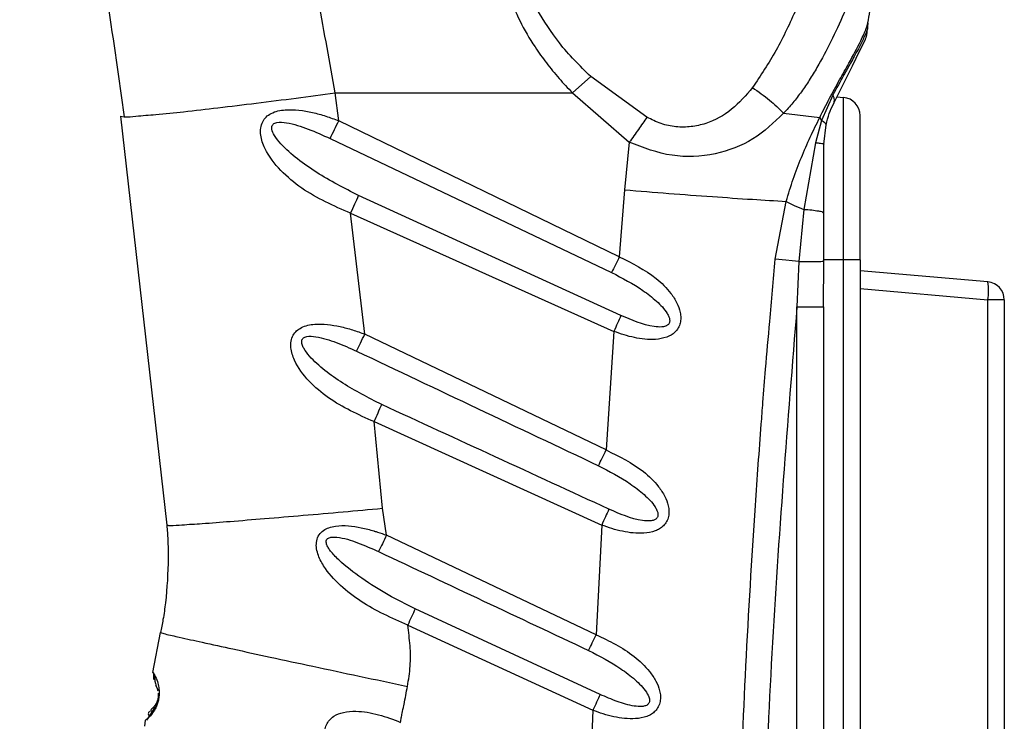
# Model space of a CAD drawing. Header units: millimetres. Extents: x 13 to 546, y 13 to 419.
# Tile 6 of 19: x 195 to 250, y 275 to 314. Entities that reach past the tile are written whole.
import ezdxf

# ---------------------------------------------------------------- set-up
doc = ezdxf.new("R2010")
doc.units = ezdxf.units.MM
doc.header["$LTSCALE"] = 2
doc.linetypes.add('SLD-Solid', pattern=[0])
doc.layers.add('DIMENSIONS', color=140, linetype='SLD-Solid', lineweight=25)
doc.styles.add('SLDTEXTSTYLE0', font='VERDANA.TTF')
doc.dimstyles.new('SLDDIMSTYLE0', dxfattribs={"dimtxt": 4.316016, "dimasz": 6.604, "dimexe": 0, "dimexo": 0.0625, "dimgap": 1.079004, "dimtad": 0, "dimtih": 1, "dimtoh": 1, "dimrnd": 1e-09, "dimzin": 12, "dimdsep": 46, "dimtxsty": 'SLDTEXTSTYLE0', "dimsah": 1, "dimcen": 0.09, "dimadec": 0, "dimazin": 3, "dimtfac": 1, "dimtofl": 0, "dimtmove": 0, "dimatfit": 3, "dimfxl": 0, "dimfrac": 2, "dimtolj": 1, "dimtzin": 12, "dimarcsym": 0})

# ---------------------------------------------------------------- blocks, each defined once
blk = doc.blocks.new('_D')
at = {"layer": 'DIMENSIONS'}
for p, q in [((230.304, 383.54), (166.661, 383.54)), ((173.011, 383.54), (173.011, 292.398)), ((166.598, 284.572), (165.149, 284.572)), ((165.149, 284.572), (165.149, 277.713)), ((179.424, 284.572), (180.873, 284.572)), ((180.873, 284.572), (180.873, 277.713)), ((165.149, 277.713), (166.598, 277.713)), ((180.873, 277.713), (179.424, 277.713)), ((173.011, 175.69), (173.011, 276.747)), ((184.054, 175.69), (166.661, 175.69))]:
    blk.add_line(p, q, dxfattribs=at)
for points in [[(173.011, 383.54), (171.995, 376.936), (174.027, 376.936)], [(173.011, 175.69), (174.027, 182.294), (171.995, 182.294)]]:
    blk.add_solid(points, dxfattribs=at)
at = {"layer": 'DIMENSIONS', "char_height": 4.2333, "attachment_point": 1, "style": 'SLDTEXTSTYLE0'}
for s, insert in [('207.8', (164.803, 290.915)), ('8.18', (166.598, 283.09))]:
    blk.add_mtext(s, dxfattribs=dict(at, insert=insert))
blk = doc.blocks.new('_D_1')
at = {"layer": 'DIMENSIONS'}
for p, q in [((230.304, 383.54), (143.701, 383.54)), ((150.051, 383.54), (150.051, 268.53)), ((141.843, 260.704), (140.393, 260.704)), ((140.393, 260.704), (140.393, 253.844)), ((158.259, 260.704), (159.708, 260.704)), ((159.708, 260.704), (159.708, 253.844)), ((140.393, 253.844), (141.843, 253.844)), ((159.708, 253.844), (158.259, 253.844)), ((150.051, 118.303), (150.051, 252.878)), ((212.754, 118.303), (143.701, 118.303))]:
    blk.add_line(p, q, dxfattribs=at)
for points in [[(150.051, 383.54), (149.035, 376.936), (151.067, 376.936)], [(150.051, 118.303), (151.067, 124.907), (149.035, 124.907)]]:
    blk.add_solid(points, dxfattribs=at)
at = {"layer": 'DIMENSIONS', "char_height": 4.2333, "attachment_point": 1, "style": 'SLDTEXTSTYLE0'}
for s, insert in [('265.2', (141.843, 267.047)), ('10.44', (141.843, 259.221))]:
    blk.add_mtext(s, dxfattribs=dict(at, insert=insert))

msp = doc.modelspace()

# ---------------------------------------------------------------- linework, layer by layer
for p, q in [((242.034, 313.42), (241.992, 313.024)), ((242.034, 313.42), (242.017, 313.352)), ((241.962, 312.733), (242.001, 313.088)), ((242.001, 313.088), (241.994, 313.024)), ((242.017, 313.352), (242, 313.088)), ((241.842, 312.396), (241.843, 312.397)), ((241.843, 312.397), (241.891, 312.531)), ((241.929, 312.638), (241.95, 312.678)), ((225.643, 309.546), (226.657, 310.457)), ((229.779, 308.198), (226.657, 310.457)), ((212.48, 309.546), (225.643, 309.546)), ((212.688, 308.001), (212.48, 309.546)), ((225.643, 309.546), (228.8, 306.805)), ((240.08, 309.421), (239.451, 308.016)), ((240.309, 309.322), (240.682, 309.289)), ((240.682, 300.29), (240.682, 309.289)), ((200.588, 308.249), (200.79, 308.221)), ((200.588, 308.249), (203.15, 285.579)), ((228.246, 300.456), (212.688, 308.001)), ((237.355, 308.414), (239.359, 308.183)), ((239.451, 308.016), (239.121, 306.779)), ((239.359, 308.183), (239.451, 308.016)), ((241.594, 300.29), (241.594, 308.293)), ((239.594, 306.711), (239.71, 307.78)), ((212.206, 307.017), (227.821, 299.586)), ((228.8, 306.805), (228.54, 304.168)), ((239.12, 306.779), (238.48, 303.085)), ((239.594, 302.862), (239.594, 306.711)), ((228.54, 304.168), (228.246, 300.456)), ((228.337, 297.206), (213.789, 303.863)), ((236.895, 300.329), (237.501, 303.532)), ((238.48, 303.085), (238.196, 300.203)), ((214.129, 296.172), (213.346, 302.87)), ((213.346, 302.87), (227.943, 296.324)), ((239.594, 300.213), (239.594, 302.862)), ((238.196, 300.203), (238.094, 297.685)), ((239.556, 300.212), (239.594, 300.213)), ((239.57, 297.685), (239.579, 300.212)), ((240.682, 300.29), (239.594, 300.29)), ((240.682, 229.09), (240.682, 300.29)), ((241.594, 300.29), (240.682, 300.29)), ((241.594, 300.29), (241.594, 229.09)), ((248.682, 299.07), (241.594, 299.69)), ((241.594, 298.694), (248.682, 298.074)), ((238.094, 229.19), (238.094, 297.685)), ((238.094, 297.685), (239.542, 297.685)), ((239.542, 297.685), (239.594, 297.685)), ((239.594, 229.19), (239.594, 297.685)), ((248.682, 231.307), (248.682, 298.074)), ((249.594, 298.074), (248.682, 298.074)), ((249.594, 298.074), (249.594, 231.307)), ((227.51, 289.753), (214.129, 296.172)), ((227.943, 296.324), (227.51, 289.753)), ((215.105, 286.521), (214.642, 291.322)), ((214.642, 291.322), (227.268, 285.591)), ((215.331, 285.03), (215.105, 286.521)), ((227.268, 285.591), (226.96, 279.515)), ((226.96, 279.515), (215.331, 285.03)), ((227.182, 276.202), (216.928, 280.953)), ((202.376, 277.423), (202.8, 279.631)), ((216.511, 280.043), (226.778, 275.323)), ((202.52, 276.713), (202.559, 276.645)), ((226.778, 275.323), (226.575, 269.752)), ((201.939, 274.452), (201.979, 274.772)), ((202.239, 275.109), (202.021, 274.78))]:
    msp.add_line(p, q)
at = {"flags": 128}
for points in [[(240.12, 308.942), (241.173, 311.053), (241.591, 311.894), (241.842, 312.396)], [(238.196, 300.203), (237.835, 300.238), (237.487, 300.272), (236.895, 300.329)]]:
    msp.add_lwpolyline(points, dxfattribs=at)
for centre, radius, start, end in [((240.594, 308.293), 1, 0.0004, 84.9992), ((74.606, 375.06), 153.505, 333.68761, 334.09645), ((245.799, 298.572), 2.925, 350.1971, 9.8033), ((248.594, 298.074), 1, 0.0001, 85.0001)]:
    msp.add_arc(centre, radius, start, end)
for points, knots in [([(244.273, 329.958), (244.416, 329.857), (244.692, 329.661), (245.005, 329.277), (245.217, 328.845), (245.372, 328.205), (245.356, 327.276), (245.123, 326.097), (244.75, 324.78), (244.111, 322.855), (243.181, 320.29), (242.204, 317.662), (241.367, 315.525), (240.705, 313.935), (240.002, 312.405), (239.353, 311.18), (238.794, 310.261), (238.347, 309.605), (237.876, 308.986), (237.528, 308.604), (237.355, 308.414)], [0, 0, 0, 0, 0.0221718, 0.042599, 0.0620305, 0.0827341, 0.1253479, 0.1784318, 0.2346567, 0.2986851, 0.4353262, 0.5801713, 0.6538365, 0.7261027, 0.7982522, 0.8671033, 0.9015424, 0.9345581, 0.9675013, 1, 1, 1, 1]), ([(212.48, 309.546), (212.185, 311.226), (211.601, 314.564), (210.751, 318.939), (209.987, 322.643), (209.311, 325.786), (208.835, 327.879), (208.587, 328.967)], [0, 0, 0, 0, 0.258399, 0.513172, 0.674875, 0.831012, 1, 1, 1, 1]), ([(232.247, 328.967), (231.748, 328.764), (230.753, 328.358), (229.287, 327.653), (227.882, 326.876), (226.525, 325.992), (225.277, 325.02), (224.119, 323.902), (223.135, 322.671), (222.342, 321.281), (221.815, 319.784), (221.595, 318.197), (221.687, 316.584), (222.073, 315.017), (222.709, 313.5), (223.444, 312.245), (224.198, 311.194), (224.89, 310.345), (225.393, 309.811), (225.643, 309.546)], [0, 0, 0, 0, 0.0626466, 0.1251335, 0.1892342, 0.2495412, 0.3134771, 0.3731695, 0.436502, 0.4963423, 0.5586686, 0.6201575, 0.6816339, 0.7456764, 0.8070664, 0.8725567, 0.91458, 0.9575482, 1, 1, 1, 1]), ([(197.667, 327.912), (197.738, 327.526), (198.176, 325.13), (198.92, 320.662), (199.901, 314.486), (200.489, 310.317), (200.786, 308.22)], [0, 0, 0, 0, 0.05906, 0.366555, 0.681444, 1, 1, 1, 1]), ([(242.034, 313.42), (242.071, 313.639), (242.151, 314.118), (242.233, 314.9), (242.363, 315.968), (242.595, 317.33), (243.034, 318.955), (243.663, 320.618), (244.34, 322.075), (244.958, 323.322), (245.473, 324.353), (245.782, 325.042), (245.933, 325.378)], [0, 0, 0, 0, 0.0525353, 0.1149408, 0.1860032, 0.3071119, 0.4414926, 0.5835387, 0.7273421, 0.8214484, 0.9129881, 1, 1, 1, 1]), ([(226.657, 310.457), (226.05, 311.053), (224.905, 312.177), (224.069, 313.547), (223.676, 314.19)], [0, 0, 0, 0, 0.529888, 1, 1, 1, 1]), ([(238.055, 314.19), (237.703, 313.418), (237.011, 311.902), (236.085, 310.517), (235.63, 309.837)], [0, 0, 0, 0, 0.509244, 1, 1, 1, 1]), ([(239.359, 308.183), (239.538, 308.538), (239.891, 309.238), (240.441, 310.234), (241.031, 311.29), (241.493, 312.129), (241.801, 312.784), (241.939, 313.111), (242.005, 313.323), (242.034, 313.42)], [0, 0, 0, 0, 0.20277, 0.3995188, 0.5793037, 0.8192721, 0.8872405, 0.9483716, 1, 1, 1, 1]), ([(241.992, 313.024), (241.905, 312.823), (241.69, 312.326), (241.358, 311.729), (241.015, 311.104), (240.617, 310.389), (240.288, 309.795), (240.08, 309.421)], [0, 0, 0, 0, 0.16078, 0.398254, 0.501078, 0.684861, 1, 1, 1, 1]), ([(241.842, 312.396), (241.885, 312.496), (241.971, 312.697), (241.985, 312.915), (241.992, 313.024)], [0, 0, 0, 0, 0.497443, 1, 1, 1, 1]), ([(241.396, 311.501), (241.397, 311.503), (241.399, 311.507), (241.401, 311.511), (241.402, 311.513)], [0, 0, 0, 0, 0.4998671, 1, 1, 1, 1]), ([(235.63, 309.837), (235.268, 309.411), (234.549, 308.568), (233.309, 307.882), (232.227, 307.644), (231.383, 307.64), (230.542, 307.81), (230.034, 308.068), (229.779, 308.198)], [0, 0, 0, 0, 0.24989, 0.494984, 0.619113, 0.74476, 0.871974, 1, 1, 1, 1]), ([(235.63, 309.837), (235.952, 309.615), (236.569, 309.191), (237.101, 308.665), (237.355, 308.414)], [0, 0, 0, 0, 0.522695, 1, 1, 1, 1]), ([(200.79, 308.221), (200.791, 308.221), (201.004, 308.191), (201.592, 308.281), (202.687, 308.342), (204.205, 308.517), (206.061, 308.724), (208.139, 308.979), (210.304, 309.254), (211.76, 309.449), (212.48, 309.546)], [0, 0, 0, 0, 0.000284, 0.054855, 0.149196, 0.281154, 0.443587, 0.625598, 0.814847, 1, 1, 1, 1]), ([(240.08, 309.421), (240.118, 309.335), (240.186, 309.179), (240.14, 309.016), (240.12, 308.942)], [0, 0, 0, 0, 0.546947, 1, 1, 1, 1]), ([(213.346, 302.87), (212.408, 303.281), (211.005, 303.896), (209.443, 305.207), (208.651, 306.219), (208.352, 307.076), (208.34, 307.591), (208.448, 307.943), (208.652, 308.223), (209.062, 308.509), (209.96, 308.677), (210.989, 308.529), (211.968, 308.267), (212.448, 308.089), (212.688, 308.001)], [0, 0, 0, 0, 0.251701, 0.376648, 0.501633, 0.564703, 0.597648, 0.627457, 0.654179, 0.681907, 0.749112, 0.873501, 0.936664, 1, 1, 1, 1]), ([(239.71, 307.78), (239.763, 307.988), (239.864, 308.388), (240.037, 308.762), (240.12, 308.942)], [0, 0, 0, 0, 0.520529, 1, 1, 1, 1]), ([(237.355, 308.414), (236.817, 307.901), (235.73, 306.863), (233.539, 306.047), (231.11, 305.921), (229.58, 306.506), (228.8, 306.805)], [0, 0, 0, 0, 0.236954, 0.478593, 0.734146, 1, 1, 1, 1]), ([(229.779, 308.198), (229.621, 307.972), (229.296, 307.506), (228.968, 307.043), (228.8, 306.805)], [0, 0, 0, 0, 0.48654, 1, 1, 1, 1]), ([(237.501, 303.532), (237.624, 303.946), (237.869, 304.766), (238.328, 305.951), (238.822, 307.088), (239.182, 307.822), (239.359, 308.183)], [0, 0, 0, 0, 0.258092, 0.511602, 0.759372, 1, 1, 1, 1]), ([(239.451, 308.016), (239.528, 307.983), (239.645, 307.932), (239.694, 307.818), (239.71, 307.78)], [0, 0, 0, 0, 0.665403, 1, 1, 1, 1]), ([(213.789, 303.863), (212.998, 304.261), (211.819, 304.855), (210.4, 305.856), (209.605, 306.546), (209.143, 307.119), (208.981, 307.445), (208.968, 307.64), (208.992, 307.738), (209.052, 307.817), (209.141, 307.873), (209.384, 307.945), (210.036, 307.872), (211.021, 307.552), (211.805, 307.198), (212.206, 307.017)], [0, 0, 0, 0, 0.270691, 0.403762, 0.531829, 0.590997, 0.629702, 0.640185, 0.650218, 0.659864, 0.669951, 0.681775, 0.736914, 0.865308, 1, 1, 1, 1]), ([(239.121, 306.779), (239.187, 306.775), (239.305, 306.769), (239.45, 306.748), (239.548, 306.742), (239.584, 306.718), (239.594, 306.711)], [0, 0, 0, 0, 0.413227, 0.729202, 0.925705, 1, 1, 1, 1]), ([(228.54, 304.168), (229.356, 304.103), (230.978, 303.973), (233.341, 303.799), (235.512, 303.649), (236.877, 303.569), (237.501, 303.532)], [0, 0, 0, 0, 0.273304, 0.543329, 0.791133, 1, 1, 1, 1]), ([(213.346, 302.87), (213.423, 303.042), (213.572, 303.373), (213.719, 303.704), (213.789, 303.863)], [0, 0, 0, 0, 0.520414, 1, 1, 1, 1]), ([(237.501, 303.532), (237.648, 303.452), (237.964, 303.28), (238.3, 303.153), (238.48, 303.085)], [0, 0, 0, 0, 0.465138, 1, 1, 1, 1]), ([(238.48, 303.085), (238.626, 303.078), (238.897, 303.065), (239.235, 303.007), (239.491, 302.976), (239.571, 302.889), (239.594, 302.862)], [0, 0, 0, 0, 0.376438, 0.698269, 0.909851, 1, 1, 1, 1]), ([(228.246, 300.456), (228.173, 300.306), (228.032, 300.016), (227.89, 299.726), (227.821, 299.586)], [0, 0, 0, 0, 0.518082, 1, 1, 1, 1]), ([(228.246, 300.456), (228.958, 300.104), (230.022, 299.578), (231.019, 298.589), (231.449, 297.931), (231.621, 297.461), (231.665, 297.08), (231.632, 296.783), (231.524, 296.507), (231.287, 296.211), (230.851, 295.962), (230.072, 295.835), (229.266, 295.928), (228.502, 296.121), (228.129, 296.256), (227.943, 296.324)], [0, 0, 0, 0, 0.250715, 0.374926, 0.441725, 0.499703, 0.532512, 0.562809, 0.594182, 0.62553, 0.681775, 0.749136, 0.873841, 0.936839, 1, 1, 1, 1]), ([(235.146, 229.122), (235.062, 231.211), (234.902, 235.211), (234.748, 240.945), (234.653, 246.464), (234.619, 251.974), (234.647, 257.646), (234.738, 263.336), (234.921, 270.05), (235.245, 277.833), (235.637, 284.477), (235.949, 288.937), (236.09, 290.841), (236.227, 292.598), (236.382, 294.498), (236.606, 297.144), (236.791, 299.177), (236.895, 300.329)], [0, 0, 0, 0, 0.087998, 0.168469, 0.24141, 0.32028, 0.400334, 0.480102, 0.5598, 0.682986, 0.807884, 0.839902, 0.871122, 0.888236, 0.914077, 0.951332, 1, 1, 1, 1]), ([(238.196, 300.203), (238.37, 300.203), (238.702, 300.204), (239.135, 300.207), (239.415, 300.206), (239.536, 300.211), (239.556, 300.212)], [0, 0, 0, 0, 0.3848148, 0.7311015, 0.9566946, 1, 1, 1, 1]), ([(227.821, 299.586), (228.413, 299.277), (229.291, 298.819), (230.305, 298.031), (230.795, 297.528), (230.994, 297.151), (231.037, 297), (231.041, 296.888), (231.025, 296.809), (230.991, 296.741), (230.921, 296.664), (230.789, 296.597), (230.529, 296.555), (229.668, 296.629), (228.937, 296.946), (228.337, 297.206)], [0, 0, 0, 0, 0.2742672, 0.4070477, 0.530069, 0.5588625, 0.5823506, 0.5941262, 0.6047912, 0.614971, 0.6253848, 0.6471067, 0.6743018, 0.7332808, 1, 1, 1, 1]), ([(238.094, 297.685), (237.577, 291.287), (236.549, 278.563), (236.004, 260.787), (236.007, 244.347), (236.4, 234.263), (236.597, 229.19)], [0, 0, 0, 0, 0.280806, 0.558478, 0.777879, 1, 1, 1, 1]), ([(228.337, 297.206), (228.274, 297.064), (228.143, 296.769), (228.011, 296.475), (227.943, 296.324)], [0, 0, 0, 0, 0.484594, 1, 1, 1, 1]), ([(214.642, 291.322), (213.767, 291.712), (212.458, 292.296), (211.008, 293.536), (210.279, 294.493), (210.02, 295.303), (210.028, 295.784), (210.142, 296.11), (210.344, 296.366), (210.733, 296.628), (211.573, 296.792), (212.538, 296.66), (213.456, 296.419), (213.905, 296.254), (214.129, 296.172)], [0, 0, 0, 0, 0.251459, 0.376334, 0.5012, 0.564183, 0.596954, 0.62694, 0.65378, 0.681779, 0.749134, 0.873634, 0.936735, 1, 1, 1, 1]), ([(215.07, 292.271), (214.334, 292.643), (213.237, 293.199), (211.919, 294.138), (211.189, 294.784), (210.788, 295.295), (210.662, 295.563), (210.63, 295.708), (210.632, 295.807), (210.662, 295.896), (210.724, 295.966), (210.81, 296.015), (211.039, 296.08), (211.647, 296.019), (212.569, 295.726), (213.3, 295.398), (213.674, 295.23)], [0, 0, 0, 0, 0.271052, 0.404176, 0.531935, 0.590554, 0.616605, 0.628653, 0.638984, 0.648944, 0.658803, 0.669136, 0.681191, 0.736689, 0.86518, 1, 1, 1, 1]), ([(213.674, 295.23), (213.747, 295.38), (213.899, 295.694), (214.05, 296.008), (214.129, 296.172)], [0, 0, 0, 0, 0.4784728, 1, 1, 1, 1]), ([(213.674, 295.23), (215.909, 294.171), (220.381, 292.053), (224.854, 289.938), (227.09, 288.881)], [0, 0, 0, 0, 0.5, 1, 1, 1, 1]), ([(214.642, 291.322), (214.716, 291.486), (214.86, 291.802), (215.002, 292.119), (215.07, 292.271)], [0, 0, 0, 0, 0.518832, 1, 1, 1, 1]), ([(227.668, 286.471), (225.569, 287.438), (221.37, 289.373), (217.17, 291.305), (215.07, 292.271)], [0, 0, 0, 0, 0.5, 1, 1, 1, 1]), ([(227.09, 288.881), (227.158, 289.021), (227.298, 289.312), (227.438, 289.603), (227.51, 289.753)], [0, 0, 0, 0, 0.483347, 1, 1, 1, 1]), ([(227.51, 289.753), (228.232, 289.401), (229.313, 288.873), (230.329, 287.879), (230.773, 287.218), (230.956, 286.745), (231.009, 286.361), (230.983, 286.059), (230.881, 285.777), (230.704, 285.547), (230.482, 285.376), (230.126, 285.206), (229.422, 285.088), (228.607, 285.187), (227.834, 285.384), (227.457, 285.522), (227.268, 285.591)], [0, 0, 0, 0, 0.250768, 0.375079, 0.441913, 0.499934, 0.532802, 0.563047, 0.59444, 0.625722, 0.652889, 0.681829, 0.749143, 0.873819, 0.936838, 1, 1, 1, 1]), ([(227.09, 288.881), (227.69, 288.569), (228.582, 288.106), (229.616, 287.309), (230.118, 286.801), (230.331, 286.42), (230.381, 286.267), (230.39, 286.152), (230.379, 286.071), (230.348, 285.999), (230.299, 285.94), (230.236, 285.894), (230.126, 285.844), (229.888, 285.803), (229.016, 285.882), (228.275, 286.206), (227.668, 286.471)], [0, 0, 0, 0, 0.273833, 0.4066481, 0.5302299, 0.5593903, 0.5831682, 0.595175, 0.6059457, 0.6160889, 0.6263321, 0.636572, 0.6478447, 0.6748636, 0.7336778, 1, 1, 1, 1]), ([(203.15, 285.579), (203.218, 285.575), (203.499, 285.561), (204.15, 285.618), (205.252, 285.682), (206.776, 285.805), (208.644, 285.955), (210.735, 286.133), (212.914, 286.324), (214.38, 286.456), (215.105, 286.521)], [0, 0, 0, 0, 0.016831, 0.070372, 0.163145, 0.292984, 0.452822, 0.63189, 0.818007, 1, 1, 1, 1]), ([(227.668, 286.471), (227.603, 286.329), (227.47, 286.035), (227.337, 285.742), (227.268, 285.591)], [0, 0, 0, 0, 0.484121, 1, 1, 1, 1]), ([(203.15, 285.579), (203.172, 285.313), (203.221, 284.71), (203.228, 284.105), (203.233, 283.767)], [0, 0, 0, 0, 0.440499, 1, 1, 1, 1]), ([(216.511, 280.043), (215.621, 280.436), (214.289, 281.024), (212.757, 282.212), (211.936, 283.112), (211.543, 283.879), (211.434, 284.356), (211.446, 284.722), (211.574, 285.059), (211.831, 285.306), (212.15, 285.462), (212.851, 285.619), (213.712, 285.509), (214.418, 285.334), (214.717, 285.24), (214.948, 285.164), (215.169, 285.087), (215.331, 285.03)], [0, 0, 0, 0, 0.2512604, 0.3762509, 0.5012513, 0.5642772, 0.5977459, 0.6272831, 0.658332, 0.6886721, 0.7173555, 0.7497817, 0.8739013, 0.9368699, 0.9390996, 0.9553827, 1, 1, 1, 1]), ([(215.331, 285.03), (215.256, 284.873), (215.112, 284.57), (214.967, 284.267), (214.897, 284.121)], [0, 0, 0, 0, 0.518764, 1, 1, 1, 1]), ([(216.928, 280.953), (216.425, 281.201), (215.406, 281.704), (213.984, 282.605), (212.991, 283.359), (212.444, 283.899), (212.245, 284.127), (212.101, 284.33), (212.018, 284.498), (211.985, 284.63), (211.99, 284.716), (212.012, 284.773), (212.046, 284.823), (212.138, 284.892), (212.332, 284.933), (212.889, 284.905), (213.769, 284.623), (214.514, 284.292), (214.897, 284.121)], [0, 0, 0, 0, 0.177587, 0.359346, 0.53283, 0.570739, 0.6026, 0.628652, 0.649336, 0.661462, 0.67145, 0.676034, 0.680591, 0.690371, 0.711713, 0.741351, 0.866849, 1, 1, 1, 1]), ([(214.897, 284.121), (216.838, 283.207), (220.72, 281.379), (224.603, 279.553), (226.544, 278.64)], [0, 0, 0, 0, 0.5, 1, 1, 1, 1]), ([(203.233, 283.767), (203.204, 282.939), (203.165, 281.794), (202.958, 280.42), (202.848, 279.871), (202.8, 279.631)], [0, 0, 0, 0, 0.59623, 0.823702, 1, 1, 1, 1]), ([(216.928, 280.953), (216.861, 280.806), (216.722, 280.503), (216.583, 280.199), (216.511, 280.043)], [0, 0, 0, 0, 0.482923, 1, 1, 1, 1]), ([(202.8, 279.631), (202.887, 279.606), (203.23, 279.51), (204.001, 279.345), (205.249, 279.062), (206.931, 278.697), (208.981, 278.252), (211.32, 277.751), (213.858, 277.209), (215.606, 276.839), (216.498, 276.65)], [0, 0, 0, 0, 0.019264, 0.076213, 0.168742, 0.293063, 0.444646, 0.617481, 0.805015, 1, 1, 1, 1]), ([(216.498, 276.65), (216.558, 277.023), (216.68, 277.769), (216.662, 278.911), (216.561, 279.663), (216.511, 280.043)], [0, 0, 0, 0, 0.332171, 0.663397, 1, 1, 1, 1]), ([(226.544, 278.64), (226.611, 278.781), (226.75, 279.073), (226.888, 279.365), (226.96, 279.515)], [0, 0, 0, 0, 0.483417, 1, 1, 1, 1]), ([(226.96, 279.515), (227.692, 279.162), (228.789, 278.634), (229.824, 277.634), (230.281, 276.97), (230.474, 276.495), (230.537, 276.107), (230.518, 275.801), (230.423, 275.513), (230.249, 275.277), (230.028, 275.101), (229.668, 274.927), (228.955, 274.809), (228.132, 274.911), (227.35, 275.113), (226.968, 275.253), (226.778, 275.323)], [0, 0, 0, 0, 0.250815, 0.375213, 0.442077, 0.500141, 0.533041, 0.563255, 0.594757, 0.625892, 0.652961, 0.681806, 0.74917, 0.873819, 0.93684, 1, 1, 1, 1]), ([(226.544, 278.64), (227.153, 278.326), (228.058, 277.858), (229.114, 277.05), (229.666, 276.5), (229.899, 276.071), (229.923, 275.881), (229.916, 275.797), (229.888, 275.723), (229.842, 275.662), (229.78, 275.613), (229.671, 275.561), (229.43, 275.518), (228.889, 275.568), (228.105, 275.799), (227.495, 276.066), (227.182, 276.202)], [0, 0, 0, 0, 0.27346, 0.406312, 0.530376, 0.583661, 0.595923, 0.606803, 0.616901, 0.626961, 0.637094, 0.648219, 0.674939, 0.73352, 0.863796, 1, 1, 1, 1]), ([(202.376, 277.423), (202.424, 277.349), (202.541, 277.162), (202.66, 276.851), (202.721, 276.533), (202.731, 276.301), (202.722, 276.137), (202.707, 276.013), (202.685, 275.89), (202.645, 275.732), (202.567, 275.515), (202.416, 275.232), (202.212, 274.972), (202.046, 274.829), (201.979, 274.772)], [0, 0, 0, 0, 0.0896346, 0.2236915, 0.3350345, 0.4169466, 0.4589305, 0.501827, 0.5443403, 0.5859527, 0.6671543, 0.7773217, 0.9105556, 1, 1, 1, 1]), ([(202.415, 277.403), (202.41, 277.338), (202.401, 277.206), (202.423, 277.075), (202.434, 277.008)], [0, 0, 0, 0, 0.491061, 1, 1, 1, 1]), ([(202.436, 277.281), (202.454, 277.169), (202.501, 276.869), (202.594, 276.58), (202.653, 276.399)], [0, 0, 0, 0, 0.3746118, 1, 1, 1, 1]), ([(216.112, 274.657), (216.127, 274.741), (216.156, 274.907), (216.217, 275.216), (216.269, 275.462), (216.303, 275.627), (216.377, 275.982), (216.438, 276.317), (216.498, 276.65)], [0, 0, 0, 0, 0.125005, 0.250013, 0.464832, 0.496344, 0.500021, 1, 1, 1, 1]), ([(202.679, 276.173), (202.679, 276.163), (202.679, 276.137), (202.678, 276.099), (202.675, 276.056), (202.67, 276.015), (202.663, 275.966), (202.649, 275.893), (202.623, 275.797), (202.568, 275.646), (202.451, 275.408), (202.322, 275.226), (202.239, 275.109)], [0, 0, 0, 0, 0.025336, 0.067846, 0.097555, 0.133508, 0.175515, 0.222423, 0.324651, 0.429711, 0.6334, 1, 1, 1, 1]), ([(202.674, 276.274), (202.676, 276.237), (202.681, 276.176), (202.677, 276.103), (202.672, 276.057), (202.668, 276.022), (202.662, 275.987), (202.652, 275.941), (202.634, 275.872), (202.596, 275.766), (202.525, 275.631), (202.431, 275.506), (202.355, 275.437), (202.325, 275.409)], [0, 0, 0, 0, 0.115983, 0.188414, 0.224829, 0.261364, 0.297691, 0.333813, 0.405455, 0.519836, 0.681921, 0.873264, 1, 1, 1, 1]), ([(227.182, 276.202), (227.117, 276.06), (226.982, 275.767), (226.847, 275.475), (226.778, 275.323)], [0, 0, 0, 0, 0.483671, 1, 1, 1, 1]), ([(202.197, 275.278), (202.159, 275.232), (202.092, 275.146), (202.149, 275.056), (202.174, 275.015)], [0, 0, 0, 0, 0.54614, 1, 1, 1, 1]), ([(202.303, 275.242), (202.289, 275.273), (202.257, 275.345), (202.316, 275.4), (202.349, 275.43)], [0, 0, 0, 0, 0.440917, 1, 1, 1, 1]), ([(215.623, 270.567), (214.848, 270.942), (213.688, 271.504), (212.587, 272.565), (212.113, 273.277), (211.935, 273.794), (211.915, 274.207), (211.989, 274.522), (212.157, 274.796), (212.47, 275.06), (212.978, 275.249), (213.83, 275.3), (214.911, 275.118), (215.711, 274.811), (216.112, 274.657)], [0, 0, 0, 0, 0.250794, 0.375257, 0.443143, 0.500216, 0.533036, 0.563289, 0.593737, 0.625646, 0.68174, 0.749175, 0.874004, 1, 1, 1, 1])]:
    msp.add_open_spline(points, degree=3, knots=knots)

# ---------------------------------------------------------------- dimensions: what is measured, and where the dimension line sits
at = {"layer": 'DIMENSIONS'}
for base, p1, p2, picture, middle in [((150.051, 383.54), (215.294, 118.303), (232.844, 383.54), '_D_1', (150.051, 260.704)), ((173.011, 175.69), (232.844, 383.54), (186.594, 175.69), '_D', (173.011, 284.572))]:
    dim = msp.add_linear_dim(base=base, p1=p1, p2=p2, angle=90, dimstyle='SLDDIMSTYLE0', dxfattribs=at)
    dim.commit()
    dim.dimension.update_dxf_attribs({"geometry": picture, "text_midpoint": middle, "dimtype": 160})

doc.saveas('drawing.dxf')
